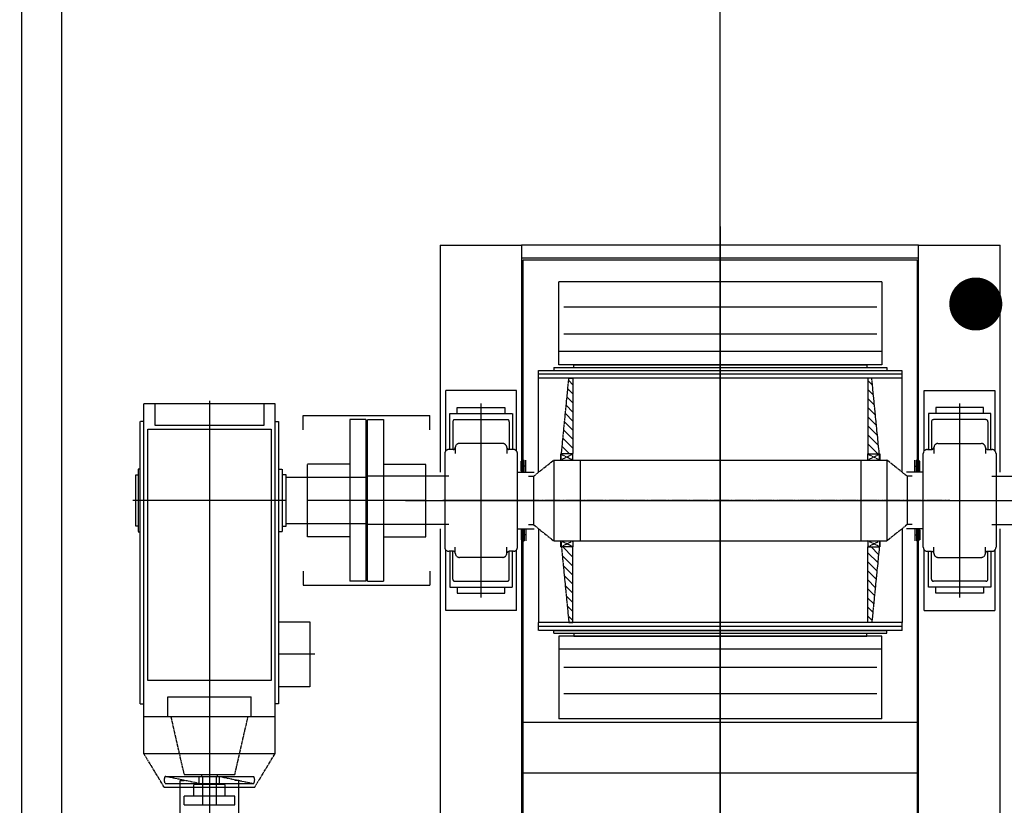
# Model space of a CAD drawing. Header units: millimetres. Extents: x -34725 to 178350, y -13707 to 126150.
# Tile 184 of 256: x 46129 to 51004, y 4963 to 8854. Entities that reach past the tile are written whole.
import ezdxf

# ---------------------------------------------------------------- set-up
doc = ezdxf.new("R2010")
doc.units = ezdxf.units.MM
for name, pattern in [('AM_ISO08W050', [18, 12, -1.5, 3, -1.5]), ('AM_ISO09W050', [22.5, 12, -1.5, 3, -1.5, 3, -1.5]), ('CHAIN', [0.3543, 0.2362, -0.0295, 0.0591, -0.0295])]:
    doc.linetypes.add(name, pattern=pattern)
doc.layers.get('0').update_dxf_attribs({"linetype": 'CONTINUOUS'})
doc.layers.get('Defpoints').update_dxf_attribs({"linetype": 'CONTINUOUS'})
doc.layers.add('5', color=3, linetype='CONTINUOUS')
for name, color, linetype, lineweight in [('AM_11', 3, 'AM_ISO09W050', 25), ('AM_4', 3, 'CONTINUOUS', 25), ('AM_5', 3, 'CONTINUOUS', 25), ('AM_7', 4, 'AM_ISO08W050', 25)]:
    doc.layers.add(name, color=color, linetype=linetype, lineweight=lineweight)
doc.styles.get("Standard").update_dxf_attribs({"font": 'isocp.shx'})
doc.dimstyles.new('AM_ISO', dxfattribs={"dimtxt": 3.5, "dimasz": 2.5, "dimexe": 2, "dimexo": 1, "dimgap": 0.6, "dimtad": 1, "dimdsep": 46, "dimtxsty": 'Standard', "dimcen": 0, "dimclrd": 256, "dimclre": 256, "dimclrt": 2, "dimadec": 0, "dimazin": 2, "dimtp": 0.1, "dimtm": 0.1, "dimtfac": 0.71, "dimtmove": 0, "dimatfit": 3, "dimfxl": 1, "dimtfill": 1, "dimtfillclr": 256, "dimlwd": -1, "dimlwe": -1, "dimarcsym": 0})

# ---------------------------------------------------------------- blocks, each defined once
blk = doc.blocks.new('Gebäude_2')
at = {"layer": 'AM_4'}
for p, q in [((3460, 9614), (3460, -4126.7)), ((3660, -3404), (3660, 7490.3))]:
    blk.add_line(p, q, dxfattribs=at)
blk = doc.blocks.new('*D66')
at = {"layer": 'AM_5', "transparency": 16777216}
for p, q in [((42676.9, 5358.2), (42676.9, 9633.7)), ((49596.9, 4508.2), (49596.9, 9633.7)), ((43051.9, 9333.7), (49221.9, 9333.7))]:
    blk.add_line(p, q, dxfattribs=at)
for points in [[(43051.9, 9396.2), (43051.9, 9271.2), (42676.9, 9333.7)], [(49221.9, 9396.2), (49221.9, 9271.2), (49596.9, 9333.7)]]:
    blk.add_solid(points, dxfattribs=at)
at = {"layer": 'Defpoints', "color": 0, "transparency": 16777216}
for p in [(49596.9, 9333.7), (42676.9, 5208.2), (49596.9, 4358.2)]:
    blk.add_point(p, dxfattribs=at)
at = {"layer": 'AM_5', "color": 2, "transparency": 16777216, "insert": (47122.1, 9817.4), "char_height": 525, "attachment_point": 5, "bg_fill": 3, "box_fill_scale": 1.1, "bg_fill_color": 256, "bg_fill_true_color": 13158600, "bg_fill_transparency": 0}
blk.add_mtext('6920', dxfattribs=at)
blk = doc.blocks.new('Kopf-Drauf_klein')
for p, q in [((-2115, 983), (-2115, 1387)), ((-140, 1387), (-2115, 1387)), ((1265, 1387), (140, 1387)), ((1265, 1387), (1265, 983)), ((-2115, -983), (-2115, 983)), ((-190, 983), (-2115, 983)), ((-2050, -983), (-2050, 983)), ((1265, 983), (190, 983)), ((1200, -983), (1200, 983)), ((1265, -983), (1265, 983)), ((-2042, -975), (-2042, 975)), ((-2042, 975), (-140, 975)), ((-1350, -975), (-1350, 975)), ((-1100, -975), (-1100, 975)), ((140, 975), (1192, 975)), ((1192, 975), (1192, -975)), ((-140, -975), (-2042, -975)), ((1192, -975), (140, -975)), ((-2115, -983), (-190, -983)), ((-2115, -1387), (-2115, -983)), ((190, -983), (1265, -983)), ((1265, -983), (1265, -1387)), ((-2115, -1387), (-140, -1387)), ((140, -1387), (1265, -1387))]:
    blk.add_line(p, q)
at = {"layer": 'AM_7'}
for p, q in [((0, 1558.1), (0, -1560.7)), ((-2232.5, 0), (1407.7, 0))]:
    blk.add_line(p, q, dxfattribs=at)

msp = doc.modelspace()

# ---------------------------------------------------------------- linework, layer by layer
at = {"layer": '5'}
msp.add_lwpolyline([(50924.609, 7468.61, 131.25, 131.25, -1), (50801.313, 7423.615, 131.25, 131.25, -1), (50924.609, 7468.61, 0, 0, 0), (55158.762, 8704.665, 0, 0, 0), (57920.047, 8704.665, 0, 0, 0)], format="xyseb", dxfattribs=at)
at = {"layer": 'AM_11'}
for p, q in [((50398.152, 7555.188), (50398.152, 7145.188)), ((50323.152, 7145.188), (50323.152, 7131.188)), ((50423.152, 7131.188), (50423.152, 7117.188)), ((50348.152, 7078.188), (50328.152, 7078.188)), ((50328.152, 7078.188), (50328.152, 6703.188)), ((50388.152, 6673.188), (50348.152, 7078.188)), ((50498.152, 7078.188), (50498.152, 7117.188)), ((50498.152, 6613.188), (50498.152, 7078.188)), ((50608.152, 7018.188), (50958.153, 7018.188)), ((50608.152, 6718.695), (50608.152, 7018.188)), ((50958.153, 6718.073), (50958.153, 7018.188)), ((50900.653, 6933.187), (50665.651, 6933.187)), ((50665.651, 6933.187), (50665.651, 6903.187)), ((50783.152, 5993.185), (50783.152, 6953.187)), ((50900.653, 6903.187), (50900.653, 6933.187)), ((50938.153, 6903.187), (50628.149, 6903.187)), ((50628.149, 6903.187), (50628.149, 6725.19)), ((50938.153, 6725.19), (50938.153, 6903.187)), ((50643.151, 6863.241), (50643.151, 6725.19)), ((50913.153, 6873.189), (50653.149, 6873.187)), ((50923.153, 6863.187), (50923.153, 6725.19)), ((50655.651, 6735.188), (50655.651, 6705.188)), ((50675.649, 6755.188), (50890.653, 6755.188)), ((50910.653, 6735.188), (50910.653, 6705.188)), ((50388.152, 6703.188), (50328.152, 6673.188)), ((50328.152, 6673.188), (50328.152, 6703.188)), ((50328.152, 6703.188), (50388.152, 6673.188)), ((50328.152, 6703.188), (50388.152, 6703.188)), ((50388.152, 6673.188), (50388.152, 6703.188)), ((50388.152, 6703.188), (50388.152, 6673.188)), ((50603.151, 6241.187), (50603.151, 6705.188)), ((50623.151, 6725.19), (50645.651, 6725.19)), ((50920.653, 6725.19), (50943.153, 6725.19)), ((50963.151, 6705.188), (50963.151, 6241.188)), ((50293.152, 6673.188), (50293.152, 6273.188)), ((50423.152, 6673.188), (50423.152, 6273.188)), ((50523.152, 6593.188), (50423.152, 6673.188)), ((50561.152, 6613.188), (50561.152, 6673.188)), ((50561.152, 6643.188), (50569.152, 6643.188)), ((50569.152, 6613.188), (50569.152, 6673.188)), ((50579.152, 6673.188), (50569.152, 6673.188)), ((50579.152, 6613.188), (50579.152, 6673.188)), ((50585.152, 6668.188), (50579.152, 6668.188)), ((50585.152, 6618.188), (50585.152, 6668.188)), ((50603.15, 6613.188), (50520.151, 6613.187)), ((50523.152, 6593.188), (50523.152, 6353.188)), ((50548.152, 6593.188), (50523.152, 6593.188)), ((50585.152, 6618.188), (50579.152, 6618.188)), ((50943.152, 6593.188), (51056.152, 6593.188)), ((50505.152, 6473.188), (50972.2, 6473.188)), ((50523.152, 6353.188), (50423.152, 6273.188)), ((50548.152, 6353.188), (50523.152, 6353.188)), ((50943.152, 6353.188), (51056.152, 6353.188)), ((50498.152, 6333.188), (50498.152, 5868.188)), ((50603.151, 6333.188), (50520.152, 6333.188)), ((50561.153, 6333.189), (50561.153, 6273.189)), ((50561.153, 6303.189), (50569.153, 6303.189)), ((50569.153, 6333.189), (50569.153, 6273.189)), ((50579.153, 6333.189), (50579.153, 6273.189)), ((50585.153, 6328.189), (50579.153, 6328.189)), ((50585.153, 6328.189), (50585.153, 6278.189)), ((50388.152, 6243.188), (50328.152, 6273.188)), ((50328.152, 6273.188), (50328.152, 6243.188)), ((50328.152, 6243.188), (50388.152, 6273.188)), ((50328.152, 5868.188), (50328.152, 6243.188)), ((50328.152, 6243.188), (50388.152, 6243.188)), ((50388.152, 6273.188), (50348.152, 5868.188)), ((50388.152, 6273.188), (50388.152, 6243.188)), ((50388.152, 6243.188), (50388.152, 6273.188)), ((50579.153, 6273.189), (50569.153, 6273.189)), ((50585.153, 6278.189), (50579.153, 6278.189)), ((50655.651, 6211.188), (50655.651, 6241.188)), ((50910.653, 6211.188), (50910.653, 6241.188)), ((50608.152, 5928.188), (50608.152, 6227.682)), ((50623.151, 6221.186), (50645.651, 6221.186)), ((50628.149, 6043.185), (50628.149, 6221.186)), ((50643.151, 6083.185), (50643.151, 6221.186)), ((50920.653, 6221.186), (50943.153, 6221.186)), ((50923.153, 6083.185), (50923.153, 6221.186)), ((50938.153, 6221.186), (50938.153, 6043.185)), ((50958.153, 5928.188), (50958.153, 6228.304)), ((50675.649, 6191.188), (50890.653, 6191.188)), ((50913.153, 6073.183), (50653.149, 6073.185)), ((50938.153, 6043.185), (50628.149, 6043.185)), ((50665.651, 6013.185), (50665.651, 6043.185)), ((50900.653, 6013.185), (50665.651, 6013.185)), ((50900.653, 6043.185), (50900.653, 6013.185)), ((50608.152, 5928.188), (50958.153, 5928.188)), ((50348.152, 5868.188), (50328.152, 5868.188)), ((50498.152, 5829.188), (50498.152, 5868.188)), ((50323.152, 5801.188), (50323.152, 5815.188)), ((50423.152, 5815.188), (50423.152, 5829.188)), ((50398.152, 5391.188), (50398.152, 5801.188))]:
    msp.add_line(p, q, dxfattribs=at)
at = {"layer": 'AM_11', "linetype": 'Continuous'}
for p, q in [((50351.509, 7044.196), (50328.152, 7067.553)), ((50356.43, 6994.374), (50328.152, 7022.652)), ((50361.351, 6944.552), (50328.152, 6977.75)), ((50366.271, 6894.73), (50328.152, 6932.849)), ((50371.192, 6844.908), (50328.152, 6887.948)), ((50376.113, 6795.086), (50328.152, 6843.047)), ((50381.033, 6745.264), (50328.152, 6798.145)), ((50378.208, 6703.188), (50328.152, 6753.244)), ((50333.307, 6703.188), (50328.152, 6708.343)), ((50388.152, 6693.244), (50385.954, 6695.442)), ((50381.513, 6205.969), (50344.294, 6243.188)), ((50388.152, 6244.231), (50385.549, 6246.834)), ((50377.477, 6165.104), (50328.152, 6214.429)), ((50373.441, 6124.238), (50328.152, 6169.527)), ((50369.405, 6083.373), (50328.152, 6124.626)), ((50365.369, 6042.508), (50328.152, 6079.725)), ((50361.333, 6001.643), (50328.152, 6034.823)), ((50357.297, 5960.778), (50328.152, 5989.922)), ((50353.261, 5919.912), (50328.152, 5945.021)), ((50349.225, 5879.047), (50328.152, 5900.12))]:
    msp.add_line(p, q, dxfattribs=at)
at = {"layer": 'AM_11'}
for centre, radius, start, end in [((50653.206, 6863.133), 10.055, 90.321936, 179.691546), ((50913.167, 6863.203), 9.986, 359.909344, 90.079439), ((50641.058, 6739.785), 15.3, 287.471234, 342.51782), ((50675.657, 6735.182), 20.006, 90.022649, 179.982954), ((50890.69, 6735.241), 19.963, 359.850937, 90.108887), ((50921.61, 6736.147), 10.999, 185.000841, 265.008221), ((50622.72, 6705.622), 19.573, 88.736799, 181.268777), ((50942.582, 6704.621), 20.577, 1.577203, 88.409375), ((50622.72, 6240.755), 19.573, 178.731223, 271.263201), ((50942.582, 6241.755), 20.577, 271.590625, 358.422797), ((50641.058, 6206.592), 15.3, 17.48218, 72.528766), ((50675.657, 6211.194), 20.006, 180.017046, 269.977351), ((50890.69, 6211.136), 19.963, 269.891113, 0.149063), ((50921.61, 6210.229), 10.999, 94.991779, 174.999159), ((50653.206, 6083.239), 10.055, 180.308454, 269.678064), ((50913.167, 6083.17), 9.986, 269.920561, 0.090656)]:
    msp.add_arc(centre, radius, start, end, dxfattribs=at)
at = {"layer": 'AM_11', "color": 0}
for p in [(50783.152, 6933.187), (50783.152, 6013.185)]:
    msp.add_point(p, dxfattribs=at)

# ---------------------------------------------------------------- block references
at = {"layer": 'AM_4'}
msp.add_blockref('Gebäude_2', (42676.896, 6473.188), dxfattribs=at)

# ---------------------------------------------------------------- next in the draw order: dimensions: what is measured, and where the dimension line sits
at = {"layer": 'AM_5'}
dim = msp.add_linear_dim(base=(49596.896, 9333.725), p1=(42676.896, 5208.188), p2=(49596.896, 4358.188), dimstyle='AM_ISO', override={"dimscale": 150, "dimtmove": 2}, dxfattribs=at)
dim.commit()
dim.dimension.update_dxf_attribs({"geometry": '*D66', "text_midpoint": (47122.13, 9817.383), "dimtype": 160})

# ---------------------------------------------------------------- next in the draw order: linework, layer by layer
at = {"layer": 'AM_11'}
for p, q in [((49598.154, 4194.977), (49598.151, 7829.364)), ((48798.152, 7145.188), (48798.152, 7555.188)), ((50398.152, 7555.188), (48798.152, 7555.188)), ((50373.152, 7430.651), (48823.152, 7430.651)), ((48823.152, 7298.317), (50373.152, 7298.317)), ((50398.152, 7210.01), (48798.152, 7210.01)), ((48773.152, 7131.188), (48773.152, 7117.188)), ((48773.152, 7131.188), (50423.152, 7131.188)), ((50398.152, 7145.188), (48798.152, 7145.188)), ((48873.152, 7131.188), (48873.152, 7145.188)), ((48873.152, 7145.188), (50323.152, 7145.188)), ((48698.152, 7117.188), (50498.152, 7117.188)), ((48698.152, 7078.188), (48698.152, 7117.188)), ((50498.152, 7098.188), (48698.152, 7098.188)), ((48698.152, 6613.188), (48698.152, 7078.188)), ((50498.152, 7078.188), (48698.152, 7078.188)), ((48773.152, 7117.188), (50423.152, 7117.188)), ((48808.152, 6673.188), (48848.152, 7078.188)), ((48848.152, 7078.188), (48868.152, 7078.188)), ((48868.152, 7078.188), (48868.152, 6703.188)), ((48238.151, 6718.073), (48238.151, 7018.188)), ((48588.152, 7018.188), (48238.151, 7018.188)), ((48588.152, 6718.695), (48588.152, 7018.188)), ((47393.152, 6951.188), (46743.152, 6951.188)), ((46743.152, 5401.188), (46743.152, 6951.188)), ((46797.152, 6951.188), (46797.152, 6846.188)), ((47068.152, 6966.188), (47068.152, 4966.188)), ((47339.152, 6846.188), (47339.152, 6951.188)), ((47393.152, 5401.188), (47393.152, 6951.188)), ((48295.651, 6933.187), (48530.653, 6933.187)), ((48295.651, 6903.187), (48295.651, 6933.187)), ((48413.152, 5993.185), (48413.152, 6953.187)), ((48530.653, 6933.187), (48530.653, 6903.187)), ((47533.152, 6893.188), (48160.152, 6893.188)), ((47533.152, 6823.188), (47533.152, 6893.188)), ((48160.152, 6823.188), (48160.152, 6893.188)), ((48258.151, 6903.187), (48568.155, 6903.187)), ((48258.151, 6725.19), (48258.151, 6903.187)), ((48568.155, 6903.187), (48568.155, 6725.19)), ((46725.652, 5466.188), (46725.652, 6864.188)), ((46743.152, 6864.188), (46725.652, 6864.188)), ((46763.152, 6826.188), (47373.152, 6826.188)), ((46763.152, 5581.188), (46763.152, 6826.188)), ((46797.152, 6846.188), (47339.152, 6846.188)), ((47373.152, 6826.188), (47373.152, 5581.188)), ((47393.152, 6864.188), (47410.652, 6864.188)), ((47410.652, 6864.188), (47410.652, 5466.188)), ((47763.152, 6873.188), (47763.152, 6073.188)), ((47843.152, 6873.188), (47763.152, 6873.188)), ((47843.152, 6873.188), (47843.152, 6073.188)), ((47850.152, 6873.188), (47930.152, 6873.188)), ((47850.152, 6073.188), (47850.152, 6873.188)), ((47930.152, 6873.188), (47930.152, 6073.188)), ((48273.151, 6863.187), (48273.151, 6725.19)), ((48283.151, 6873.189), (48543.155, 6873.187)), ((48553.153, 6863.241), (48553.153, 6725.19)), ((48285.651, 6735.188), (48285.651, 6705.188)), ((48520.655, 6755.188), (48305.651, 6755.188)), ((48540.653, 6735.188), (48540.653, 6705.188)), ((48233.153, 6705.188), (48233.153, 6241.188)), ((48275.651, 6725.19), (48253.151, 6725.19)), ((48573.153, 6725.19), (48550.653, 6725.19)), ((48593.153, 6241.187), (48593.153, 6705.188)), ((48808.152, 6703.188), (48808.152, 6673.188)), ((48868.152, 6703.188), (48808.152, 6703.188)), ((48808.152, 6673.188), (48808.152, 6703.188)), ((48808.152, 6703.188), (48868.152, 6673.188)), ((48868.152, 6703.188), (48808.152, 6673.188)), ((48868.152, 6673.188), (48868.152, 6703.188)), ((47553.152, 6293.188), (47553.152, 6653.188)), ((47763.152, 6653.188), (47553.152, 6653.188)), ((47930.152, 6653.188), (48140.152, 6653.188)), ((48140.152, 6293.188), (48140.152, 6653.188)), ((48611.152, 6618.188), (48611.152, 6668.188)), ((48611.152, 6668.188), (48617.152, 6668.188)), ((48617.152, 6613.188), (48617.152, 6673.188)), ((48617.152, 6673.188), (48627.152, 6673.188)), ((48627.152, 6613.188), (48627.152, 6673.188)), ((48635.152, 6643.188), (48627.152, 6643.188)), ((48635.152, 6613.188), (48635.152, 6673.188)), ((48673.152, 6593.188), (48773.152, 6673.188)), ((48773.152, 6673.188), (48773.152, 6273.188)), ((48773.152, 6673.188), (50423.152, 6673.188)), ((48903.152, 6673.188), (48903.152, 6273.188)), ((46703.152, 6345.688), (46703.152, 6600.688)), ((46703.152, 6600.688), (46715.652, 6600.688)), ((46715.652, 6628.438), (46715.652, 6317.938)), ((46725.652, 6628.438), (46715.652, 6628.438)), ((47410.652, 6628.438), (47428.152, 6628.438)), ((47428.152, 6628.438), (47428.152, 6317.938)), ((47448.152, 6600.688), (47428.152, 6600.688)), ((47448.152, 6345.688), (47448.152, 6600.688)), ((47448.152, 6588.188), (47553.152, 6588.188)), ((47553.152, 6588.188), (47843.152, 6588.188)), ((48140.152, 6593.188), (47850.152, 6593.188)), ((48253.152, 6593.188), (48140.152, 6593.188)), ((48593.154, 6613.188), (48676.153, 6613.187)), ((48611.152, 6618.188), (48617.152, 6618.188)), ((48648.152, 6593.188), (48673.152, 6593.188)), ((48673.152, 6593.188), (48673.152, 6353.188)), ((47448.152, 6473.188), (46688.152, 6473.188)), ((48140.152, 6473.188), (47553.152, 6473.188)), ((48691.152, 6473.188), (48224.104, 6473.188)), ((48648.152, 6473.188), (50548.152, 6473.188)), ((46715.652, 6345.688), (46703.152, 6345.688)), ((47428.152, 6345.688), (47448.152, 6345.688)), ((47448.152, 6358.188), (47553.152, 6358.188)), ((47553.152, 6358.188), (47843.152, 6358.188)), ((48140.152, 6353.188), (47850.152, 6353.188)), ((48253.152, 6353.188), (48140.152, 6353.188)), ((48648.152, 6353.188), (48673.152, 6353.188)), ((48673.152, 6353.188), (48773.152, 6273.188)), ((46715.652, 6317.938), (46725.652, 6317.938)), ((47428.152, 6317.938), (47410.652, 6317.938)), ((47763.152, 6293.188), (47553.152, 6293.188)), ((47930.152, 6293.188), (48140.152, 6293.188)), ((48593.153, 6333.188), (48676.152, 6333.188)), ((48611.151, 6328.189), (48611.151, 6278.189)), ((48611.151, 6328.189), (48617.151, 6328.189)), ((48617.151, 6333.189), (48617.151, 6273.189)), ((48627.151, 6333.189), (48627.151, 6273.189)), ((48635.151, 6303.189), (48627.151, 6303.189)), ((48635.151, 6333.189), (48635.151, 6273.189)), ((48698.152, 6333.188), (48698.152, 5868.188)), ((48285.651, 6211.188), (48285.651, 6241.188)), ((48540.653, 6211.188), (48540.653, 6241.188)), ((48611.151, 6278.189), (48617.151, 6278.189)), ((48617.151, 6273.189), (48627.151, 6273.189)), ((48773.152, 6273.188), (50423.152, 6273.188)), ((48808.152, 6273.188), (48808.152, 6243.188)), ((48808.152, 6243.188), (48868.152, 6273.188)), ((48868.152, 6243.188), (48808.152, 6273.188)), ((48808.152, 6243.188), (48808.152, 6273.188)), ((48808.152, 6273.188), (48848.152, 5868.188)), ((48868.152, 6243.188), (48808.152, 6243.188)), ((48868.152, 6273.188), (48868.152, 6243.188)), ((48868.152, 5868.188), (48868.152, 6243.188)), ((48238.151, 5928.188), (48238.151, 6228.304)), ((48275.651, 6221.186), (48253.151, 6221.186)), ((48258.151, 6221.186), (48258.151, 6043.185)), ((48273.151, 6083.185), (48273.151, 6221.186)), ((48573.153, 6221.186), (48550.653, 6221.186)), ((48553.153, 6083.185), (48553.153, 6221.186)), ((48568.155, 6043.185), (48568.155, 6221.186)), ((48588.152, 5928.188), (48588.152, 6227.682)), ((48520.655, 6191.188), (48305.651, 6191.188)), ((47533.152, 6123.188), (47533.152, 6053.188)), ((48160.152, 6123.188), (48160.152, 6053.188)), ((47533.152, 6053.188), (48160.152, 6053.188)), ((47843.152, 6073.188), (47763.152, 6073.188)), ((47850.152, 6073.188), (47930.152, 6073.188)), ((48283.151, 6073.183), (48543.155, 6073.185)), ((48258.151, 6043.185), (48568.155, 6043.185)), ((48295.651, 6043.185), (48295.651, 6013.185)), ((48295.651, 6013.185), (48530.653, 6013.185)), ((48530.653, 6013.185), (48530.653, 6043.185)), ((48588.152, 5928.188), (48238.151, 5928.188)), ((47410.652, 5872.688), (47565.152, 5872.688)), ((47565.152, 5872.688), (47565.152, 5549.688)), ((48698.152, 5829.188), (48698.152, 5868.188)), ((50498.152, 5868.188), (48698.152, 5868.188)), ((48848.152, 5868.188), (48868.152, 5868.188)), ((50498.152, 5848.188), (48698.152, 5848.188)), ((50498.152, 5829.188), (48698.152, 5829.188)), ((48773.152, 5815.188), (48773.152, 5829.188)), ((48773.152, 5829.188), (50423.152, 5829.188)), ((48773.152, 5815.188), (50423.152, 5815.188)), ((48873.152, 5815.188), (48873.152, 5801.188)), ((48798.152, 5801.188), (48798.152, 5391.188)), ((50398.152, 5801.188), (48798.152, 5801.188)), ((48873.152, 5801.188), (50323.152, 5801.188)), ((47590.152, 5711.188), (47410.652, 5711.188)), ((50398.152, 5736.366), (48798.152, 5736.366)), ((48823.152, 5648.059), (50373.152, 5648.059)), ((47373.152, 5581.188), (46763.152, 5581.188)), ((47565.152, 5549.688), (47410.652, 5549.688)), ((50373.152, 5515.725), (48823.152, 5515.725)), ((46725.652, 5466.188), (46743.152, 5466.188)), ((46862.152, 5501.188), (47274.152, 5501.188)), ((46862.152, 5401.188), (46862.152, 5501.188)), ((47274.152, 5401.188), (47274.152, 5501.188)), ((47410.652, 5466.188), (47393.152, 5466.188)), ((47393.152, 5401.188), (46743.152, 5401.188)), ((46743.152, 5219.188), (46743.152, 5401.188)), ((46876.887, 5401.188), (46942.4, 5116.188)), ((47193.904, 5116.188), (47259.418, 5401.188)), ((47393.153, 5219.186), (47393.152, 5401.188)), ((50398.152, 5391.188), (48798.152, 5391.188)), ((46743.152, 5219.188), (47393.154, 5219.183)), ((46843.988, 5053.188), (46743.152, 5219.188)), ((47292.334, 5053.182), (47393.16, 5219.179)), ((46848.988, 5106.188), (47287.332, 5106.188)), ((47018.153, 5071.188), (46848.988, 5106.188)), ((46848.988, 5071.188), (47287.332, 5071.188)), ((46923.152, 4840.188), (46923.152, 5086.188)), ((46923.152, 5086.188), (46943.152, 5086.188)), ((46942.4, 5116.188), (47193.904, 5116.188)), ((47018.153, 5071.188), (47018.153, 5106.188)), ((47028.152, 5116.188), (47028.152, 5106.188)), ((47028.152, 5106.188), (47108.152, 5106.188)), ((47033.152, 5106.188), (47033.152, 4966.188)), ((47103.152, 4966.188), (47103.152, 5106.188)), ((47108.152, 5106.188), (47108.152, 5116.188)), ((47118.153, 5106.188), (47287.332, 5071.188)), ((47118.153, 5071.188), (47118.153, 5106.188)), ((47213.152, 5086.188), (47193.152, 5086.188)), ((47213.152, 4840.188), (47213.152, 5086.188)), ((46843.988, 5053.188), (47292.337, 5053.188)), ((47145.652, 5066.188), (46990.652, 5066.188)), ((46990.652, 5008.188), (46990.652, 5066.188)), ((47068.152, 5066.188), (47068.152, 4860.188)), ((47145.652, 5008.188), (47145.652, 5066.188)), ((47193.152, 5008.188), (46943.152, 5008.188)), ((46943.152, 4966.188), (46943.152, 5008.188)), ((47193.152, 4966.188), (47193.152, 5008.188)), ((46943.152, 4966.188), (47193.152, 4966.188)), ((47033.152, 4966.188), (47103.152, 4966.188))]:
    msp.add_line(p, q, dxfattribs=at)
at = {"layer": 'AM_11', "linetype": 'Continuous'}
for p, q in [((48868.152, 7000.909), (48843.003, 7026.058)), ((48868.152, 7045.811), (48847.039, 7066.923)), ((48868.152, 6956.008), (48838.967, 6985.193)), ((48868.152, 6911.107), (48834.931, 6944.328)), ((48868.152, 6866.206), (48830.895, 6903.462)), ((48868.152, 6821.304), (48826.859, 6862.597)), ((48868.152, 6731.502), (48818.787, 6780.867)), ((48868.152, 6776.403), (48822.823, 6821.732)), ((48851.565, 6703.188), (48814.751, 6740.002)), ((48810.715, 6699.136), (48808.152, 6701.699)), ((48810.399, 6250.44), (48808.152, 6252.686)), ((48868.152, 6192.686), (48817.65, 6243.188)), ((48868.152, 6237.588), (48862.552, 6243.188)), ((48868.152, 6147.785), (48815.319, 6200.618)), ((48868.152, 6102.884), (48820.24, 6150.796)), ((48868.152, 6057.983), (48825.161, 6100.974)), ((48868.152, 6013.081), (48830.082, 6051.152)), ((48868.152, 5968.18), (48835.002, 6001.33)), ((48868.152, 5923.279), (48839.923, 5951.508)), ((48868.152, 5878.377), (48844.844, 5901.686))]:
    msp.add_line(p, q, dxfattribs=at)
at = {"layer": 'AM_11', "linetype": 'CHAIN', "ltscale": 18.346035}
msp.add_line((50734.578, 6473.188), (48424.185, 6473.188), dxfattribs=at)
at = {"layer": 'AM_11'}
for centre, radius, start, end in [((48283.137, 6863.203), 9.986, 89.920561, 180.090656), ((48543.098, 6863.133), 10.055, 0.308454, 89.678064), ((48274.694, 6736.147), 10.999, 274.991779, 354.999159), ((48305.614, 6735.241), 19.963, 89.891113, 180.149063), ((48520.647, 6735.182), 20.006, 0.017046, 89.977351), ((48555.246, 6739.785), 15.3, 197.48218, 252.528766), ((48253.722, 6704.621), 20.577, 91.590625, 178.422797), ((48573.584, 6705.622), 19.573, 358.731223, 91.263201), ((48253.722, 6241.755), 20.577, 181.577203, 268.409375), ((48573.584, 6240.755), 19.573, 268.736799, 1.268777), ((48274.694, 6210.229), 10.999, 5.000841, 85.008221), ((48305.614, 6211.136), 19.963, 179.850937, 270.108887), ((48520.647, 6211.194), 20.006, 270.022649, 359.982954), ((48555.246, 6206.592), 15.3, 107.471234, 162.51782), ((48283.137, 6083.17), 9.986, 179.909344, 270.079439), ((48543.098, 6083.239), 10.055, 270.321936, 359.691546), ((46877.113, 5088.688), 33.125, 148.109208, 211.890792), ((47259.209, 5088.691), 33.125, 328.103656, 31.885239)]:
    msp.add_arc(centre, radius, start, end, dxfattribs=at)
at = {"layer": 'AM_11', "color": 0}
for p in [(48413.152, 6933.187), (48413.152, 6013.185)]:
    msp.add_point(p, dxfattribs=at)

# ---------------------------------------------------------------- next in the draw order: block references
at = {"layer": 'AM_4', "rotation": 90}
msp.add_blockref('Kopf-Drauf_klein', (49596.896, 6473.188), dxfattribs=at)

doc.saveas('drawing.dxf')
